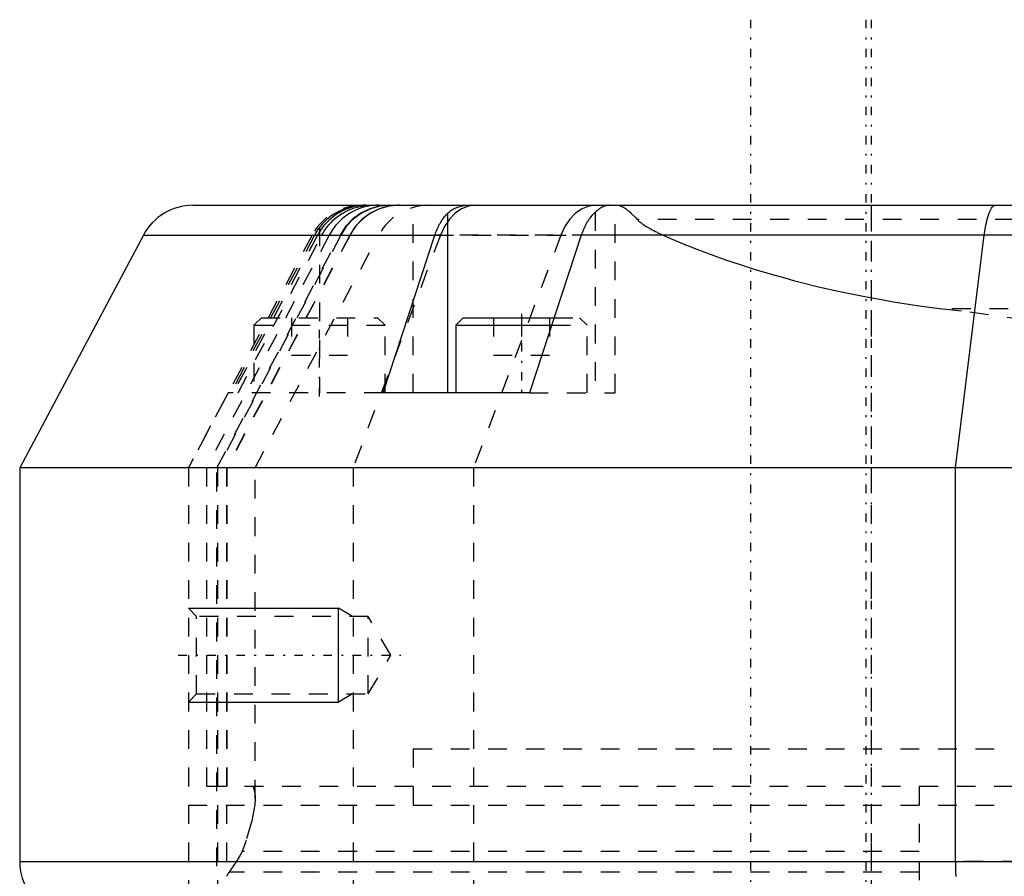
# Model space of a CAD drawing. Extents: x -545 to 345, y -109 to 109.
# Tile 11 of 15: x -158 to -105, y 63 to 109. Entities that reach past the tile are written whole.
import ezdxf

# ---------------------------------------------------------------- set-up
doc = ezdxf.new("R2010")
doc.units = 0
doc.linetypes.add('CENTER', pattern=[1.5, 0.45, -0.5, 0.05, -0.5])
doc.linetypes.add('DASHED', pattern=[2, 1, -1])
for name, color, linetype in [('AM_0', 7, 'CONTINUOUS'), ('AM_10', 7, 'CONTINUOUS'), ('AM_3', 7, 'DASHED'), ('AM_7', 7, 'CENTER')]:
    doc.layers.add(name, color=color, linetype=linetype)

msp = doc.modelspace()

# ---------------------------------------------------------------- linework, layer by layer
at = {"layer": 'AM_0', "color": 7, "linetype": 'CONTINUOUS'}
for p, q in [((-148.753, 99), (30.753, 99)), ((-135.17, 98.566), (-135.17, 89)), ((-151.402, 97.408), (-158, 85)), ((-151.402, 97.408), (-135.848, 97.408)), ((-138.615, 89), (-135.848, 97.408)), ((-128.036, 97.408), (-130.798, 89)), ((-95.549, 97.408), (-128.036, 97.408)), ((-108.06, 85), (-106.531, 97.408)), ((-134.33, 93), (-134.73, 92.6)), ((-134.33, 93), (-129.484, 93)), ((-134.73, 92.6), (-134.73, 89)), ((-134.73, 92.6), (-129.614, 92.6)), ((-130.798, 89), (-138.615, 89)), ((-158, 85), (-158, 64)), ((-97.697, 85), (-158, 85)), ((-108.06, 64), (-108.06, 85)), ((-158, 64), (-97.697, 64))]:
    msp.add_line(p, q, dxfattribs=at)
for points in [[(-135.17, 98.566, 0), (-135.146, 98.589, 0), (-135.096, 98.634, 0), (-135.044, 98.676, 0), (-135.017, 98.697, 0), (-134.99, 98.716, 0), (-134.935, 98.754, 0), (-134.877, 98.789, 0), (-134.819, 98.821, 0), (-134.758, 98.851, 0), (-134.696, 98.878, 0), (-134.664, 98.89, 0), (-134.632, 98.902, 0), (-134.567, 98.924, 0), (-134.501, 98.943, 0), (-134.432, 98.959, 0), (-134.363, 98.973, 0), (-134.291, 98.983, 0), (-134.255, 98.988, 0), (-134.219, 98.992, 0), (-134.145, 98.997, 0), (-134.07, 99, 0), (-134.033, 99, 0)], [(-126.575, 99, 0), (-126.59, 99, 0), (-126.622, 98.997, 0), (-126.655, 98.993, 0), (-126.672, 98.99, 0), (-126.69, 98.986, 0), (-126.725, 98.977, 0), (-126.762, 98.965, 0), (-126.799, 98.952, 0), (-126.838, 98.936, 0), (-126.878, 98.917, 0), (-126.898, 98.907, 0), (-126.918, 98.897, 0), (-126.96, 98.874, 0), (-127.002, 98.848, 0), (-127.045, 98.821, 0), (-127.089, 98.791, 0), (-127.133, 98.759, 0), (-127.155, 98.742, 0), (-127.177, 98.725, 0), (-127.222, 98.689, 0), (-127.267, 98.651, 0), (-127.29, 98.631, 0)], [(-106.531, 97.408, 0), (-106.521, 97.488, 0), (-106.5, 97.642, 0), (-106.476, 97.79, 0), (-106.464, 97.861, 0), (-106.451, 97.931, 0), (-106.423, 98.066, 0), (-106.394, 98.193, 0), (-106.363, 98.312, 0), (-106.33, 98.423, 0), (-106.297, 98.525, 0), (-106.279, 98.572, 0), (-106.261, 98.617, 0), (-106.225, 98.701, 0), (-106.188, 98.774, 0), (-106.149, 98.838, 0), (-106.11, 98.891, 0), (-106.071, 98.934, 0), (-106.051, 98.951, 0), (-106.03, 98.966, 0), (-105.99, 98.988, 0), (-105.949, 98.999, 0), (-105.929, 99, 0)], [(-135.848, 97.408, 0), (-135.835, 97.448, 0), (-135.807, 97.527, 0), (-135.777, 97.605, 0), (-135.762, 97.643, 0), (-135.746, 97.681, 0), (-135.714, 97.756, 0), (-135.68, 97.829, 0), (-135.645, 97.9, 0), (-135.61, 97.968, 0), (-135.573, 98.034, 0), (-135.555, 98.065, 0), (-135.537, 98.096, 0), (-135.5, 98.156, 0), (-135.461, 98.215, 0), (-135.42, 98.273, 0), (-135.377, 98.33, 0), (-135.333, 98.386, 0), (-135.311, 98.413, 0), (-135.288, 98.44, 0), (-135.242, 98.492, 0), (-135.194, 98.542, 0), (-135.17, 98.566, 0)], [(-127.29, 98.631, 0), (-127.316, 98.607, 0), (-127.368, 98.557, 0), (-127.42, 98.504, 0), (-127.445, 98.477, 0), (-127.47, 98.449, 0), (-127.519, 98.39, 0), (-127.567, 98.33, 0), (-127.613, 98.268, 0), (-127.656, 98.205, 0), (-127.698, 98.141, 0), (-127.718, 98.109, 0), (-127.737, 98.076, 0), (-127.777, 98.008, 0), (-127.816, 97.936, 0), (-127.853, 97.861, 0), (-127.89, 97.783, 0), (-127.926, 97.702, 0), (-127.943, 97.661, 0), (-127.96, 97.62, 0), (-127.992, 97.536, 0), (-128.022, 97.451, 0), (-128.036, 97.408, 0)], [(-108.034, 63.201, 0), (-108.035, 63.222, 0), (-108.037, 63.243, 0), (-108.039, 63.286, 0), (-108.042, 63.328, 0), (-108.043, 63.349, 0), (-108.044, 63.371, 0), (-108.046, 63.413, 0), (-108.048, 63.456, 0), (-108.05, 63.499, 0), (-108.051, 63.542, 0), (-108.053, 63.586, 0), (-108.053, 63.607, 0), (-108.054, 63.629, 0), (-108.055, 63.672, 0), (-108.056, 63.716, 0), (-108.057, 63.759, 0), (-108.058, 63.803, 0), (-108.059, 63.847, 0), (-108.059, 63.869, 0), (-108.059, 63.89, 0), (-108.059, 63.934, 0), (-108.059, 63.978, 0), (-108.06, 64, 0)]]:
    msp.add_polyline3d(points, dxfattribs=at)
for centre, start, end in [((-148.753, 96), 90, 152), ((-155, 64), 180, 270)]:
    msp.add_arc(centre, 3, start, end, dxfattribs=at)
at = {"layer": 'AM_10', "color": 7, "linetype": 'CONTINUOUS'}
for p, q in [((-148.998, 77.5), (-140.998, 77.5)), ((-140.998, 72.5), (-140.998, 77.5)), ((-140.248, 77.067), (-140.998, 77.5)), ((-148.998, 72.5), (-140.998, 72.5)), ((-140.248, 72.933), (-140.998, 72.5))]:
    msp.add_line(p, q, dxfattribs=at)
at = {"layer": 'AM_3', "color": 6, "linetype": 'DASHED'}
for p, q in [((-137, 89), (-137, 99)), ((-126.23, 89), (-126.23, 99)), ((-112.57, 99), (-112.57, 60)), ((-127.29, 98.631), (-127.29, 89)), ((-142, 97.821), (-142, 89)), ((-74.952, 98.24), (-125.048, 98.24)), ((-142.4, 97.408), (-148.998, 85)), ((-141.484, 97.408), (-148.035, 85)), ((-147.475, 85), (-140.903, 97.408)), ((-140.868, 97.408), (-147.44, 85)), ((-140.388, 97.408), (-146.961, 85)), ((-140.372, 97.408), (-146.945, 85)), ((-142.264, 97.408), (-146.737, 89)), ((-142.107, 97.408), (-146.606, 89)), ((-146.351, 89), (-141.875, 97.408)), ((-145.439, 85), (-138.841, 97.408)), ((-135.546, 97.408), (-140.211, 85)), ((-135.848, 97.408), (-128.036, 97.408)), ((-95.52, 97.408), (-135.848, 97.408)), ((-129.118, 97.408), (-133.783, 85)), ((-145.1, 93), (-145.5, 92.6)), ((-145.1, 93), (-138.9, 93)), ((-143.49, 93), (-143.49, 91)), ((-140.51, 93), (-140.51, 91)), ((-138.5, 92.6), (-138.9, 93)), ((-132.72, 93), (-132.72, 91)), ((-131.23, 93), (-131.23, 91)), ((-129.74, 93), (-129.74, 91)), ((-129.484, 93), (-128.13, 93)), ((-127.73, 92.6), (-128.13, 93)), ((-91.258, 93.47), (-108.742, 93.47)), ((-145.5, 92.6), (-145.5, 89)), ((-145.5, 92.6), (-138.5, 92.6)), ((-138.5, 89), (-138.5, 92.6)), ((-129.614, 92.6), (-127.73, 92.6)), ((-127.73, 89), (-127.73, 92.6)), ((-143.49, 91), (-140.51, 91)), ((-132.72, 91), (-129.74, 91)), ((-146.873, 89), (-149, 85)), ((-138.615, 89), (-146.873, 89)), ((-130.798, 89), (-126.23, 89)), ((-149, 85), (-149, 68)), ((-148.998, 85), (-148.998, 61)), ((-148.035, 85), (-148.035, 68)), ((-147.475, 61.737), (-147.475, 85)), ((-147.44, 85), (-147.44, 61.736)), ((-146.961, 85), (-146.961, 63.203)), ((-146.945, 85), (-146.945, 68)), ((-145.439, 67.357), (-145.439, 85)), ((-140.211, 85), (-140.211, 60)), ((-133.783, 85), (-133.783, 60)), ((-148.565, 77.067), (-148.998, 77.5)), ((-139.398, 77.067), (-148.565, 77.067)), ((-148.565, 72.933), (-148.565, 77.067)), ((-138.205, 75), (-139.398, 77.067)), ((-139.398, 72.933), (-139.398, 77.067)), ((-139.398, 72.933), (-138.205, 75)), ((-148.998, 72.5), (-148.565, 72.933)), ((-148.565, 72.933), (-139.398, 72.933)), ((-137, 70), (-137, 67)), ((-137, 70), (-63, 70)), ((-137, 70), (-100, 70)), ((-51, 68), (-149, 68)), ((-110, 68), (-110, 61.58)), ((-149, 67), (-149, 58)), ((-149, 67), (-65, 67)), ((-110, 64.52), (-146.133, 64.52)), ((5.406, 64), (-108.06, 64)), ((-110, 63.43), (-146.823, 63.43))]:
    msp.add_line(p, q, dxfattribs=at)
for points in [[(-138.264, 99), (-138.8, 98.951), (-139.319, 98.807), (-139.803, 98.572), (-140.238, 98.253), (-140.608, 97.861), (-140.903, 97.408)], [(-138.229, 99), (-138.765, 98.951), (-139.284, 98.807), (-139.768, 98.572), (-140.203, 98.253), (-140.573, 97.861), (-140.868, 97.408)], [(-137.75, 99), (-138.286, 98.951), (-138.804, 98.807), (-139.289, 98.572), (-139.723, 98.253), (-140.094, 97.861), (-140.388, 97.408)], [(-133.673, 99), (-134.053, 98.951), (-134.421, 98.807), (-134.765, 98.572), (-135.074, 98.253), (-135.337, 97.861), (-135.546, 97.408)], [(-127.245, 99), (-127.625, 98.951), (-127.994, 98.807), (-128.337, 98.572), (-128.646, 98.253), (-128.909, 97.861), (-129.118, 97.408)]]:
    msp.add_lwpolyline(points, dxfattribs=at)
for points in [[(-139.598, 99, 0), (-139.668, 98.999, 0), (-139.811, 98.993, 0), (-139.955, 98.979, 0), (-140.027, 98.97, 0), (-140.1, 98.959, 0), (-140.248, 98.931, 0), (-140.395, 98.895, 0), (-140.541, 98.852, 0), (-140.685, 98.801, 0), (-140.828, 98.742, 0), (-140.899, 98.71, 0), (-140.969, 98.676, 0), (-141.107, 98.601, 0), (-141.243, 98.519, 0), (-141.374, 98.43, 0), (-141.5, 98.333, 0), (-141.621, 98.23, 0), (-141.68, 98.176, 0), (-141.737, 98.121, 0), (-141.847, 98.005, 0), (-141.95, 97.884, 0), (-142, 97.821, 0)], [(-139.516, 99, 0), (-139.591, 98.999, 0), (-139.743, 98.99, 0), (-139.896, 98.973, 0), (-139.974, 98.961, 0), (-140.051, 98.947, 0), (-140.206, 98.912, 0), (-140.361, 98.867, 0), (-140.517, 98.813, 0), (-140.67, 98.749, 0), (-140.82, 98.677, 0), (-140.894, 98.637, 0), (-140.967, 98.596, 0), (-141.11, 98.506, 0), (-141.248, 98.408, 0), (-141.382, 98.301, 0), (-141.51, 98.187, 0), (-141.632, 98.066, 0), (-141.69, 98.002, 0), (-141.746, 97.938, 0), (-141.853, 97.804, 0), (-141.953, 97.664, 0), (-142, 97.591, 0)], [(-141.875, 97.408, 0), (-141.829, 97.491, 0), (-141.731, 97.65, 0), (-141.624, 97.803, 0), (-141.566, 97.877, 0), (-141.507, 97.949, 0), (-141.381, 98.088, 0), (-141.248, 98.218, 0), (-141.107, 98.339, 0), (-140.96, 98.451, 0), (-140.807, 98.553, 0), (-140.729, 98.6, 0), (-140.651, 98.644, 0), (-140.49, 98.725, 0), (-140.327, 98.796, 0), (-140.161, 98.856, 0), (-139.994, 98.905, 0), (-139.828, 98.943, 0), (-139.746, 98.959, 0), (-139.664, 98.972, 0), (-139.502, 98.99, 0), (-139.343, 98.999, 0), (-139.264, 99, 0)], [(-138.855, 99, 0), (-138.944, 98.999, 0), (-139.123, 98.988, 0), (-139.301, 98.966, 0), (-139.389, 98.951, 0), (-139.476, 98.934, 0), (-139.65, 98.891, 0), (-139.821, 98.838, 0), (-139.989, 98.774, 0), (-140.152, 98.7, 0), (-140.311, 98.617, 0), (-140.388, 98.572, 0), (-140.464, 98.524, 0), (-140.612, 98.422, 0), (-140.753, 98.311, 0), (-140.888, 98.192, 0), (-141.015, 98.065, 0), (-141.134, 97.931, 0), (-141.191, 97.861, 0), (-141.245, 97.789, 0), (-141.347, 97.642, 0), (-141.441, 97.488, 0), (-141.484, 97.408, 0)], [(-137.733, 99, 0), (-137.823, 98.999, 0), (-138.002, 98.988, 0), (-138.18, 98.966, 0), (-138.269, 98.951, 0), (-138.357, 98.934, 0), (-138.532, 98.891, 0), (-138.703, 98.838, 0), (-138.871, 98.774, 0), (-139.035, 98.7, 0), (-139.195, 98.617, 0), (-139.272, 98.572, 0), (-139.349, 98.524, 0), (-139.497, 98.422, 0), (-139.638, 98.311, 0), (-139.773, 98.192, 0), (-139.901, 98.065, 0), (-140.021, 97.931, 0), (-140.077, 97.861, 0), (-140.132, 97.789, 0), (-140.235, 97.641, 0), (-140.329, 97.487, 0), (-140.372, 97.408, 0)], [(-126.083, 99, 0), (-126.083, 99, 0), (-126.083, 99, 0), (-126.083, 99, 0), (-126.083, 99, 0), (-126.084, 99, 0), (-126.084, 99, 0), (-126.084, 99, 0), (-126.084, 99, 0), (-126.084, 99, 0), (-126.084, 99, 0), (-126.084, 99, 0), (-126.084, 99, 0), (-126.084, 99, 0), (-126.084, 99, 0), (-126.084, 99, 0), (-126.084, 99, 0), (-126.084, 99, 0), (-126.084, 99, 0), (-126.084, 99, 0), (-126.084, 99, 0), (-126.084, 99, 0), (-126.084, 99, 0), (-126.084, 99, 0), (-126.084, 99, 0), (-126.084, 99, 0), (-126.084, 99, 0), (-126.084, 99, 0), (-126.084, 99, 0), (-126.084, 99, 0), (-126.084, 99, 0), (-126.084, 99, 0), (-126.084, 99, 0), (-126.085, 99, 0), (-126.085, 99, 0), (-126.085, 99, 0), (-126.085, 99, 0), (-126.085, 99, 0), (-126.085, 99, 0), (-126.085, 99, 0), (-126.085, 99, 0), (-126.085, 99, 0), (-126.085, 99, 0), (-126.085, 99, 0), (-126.085, 99, 0), (-126.085, 99, 0), (-126.085, 99, 0), (-126.085, 99, 0), (-126.085, 99, 0), (-126.085, 99, 0), (-126.085, 99, 0), (-126.085, 99, 0), (-126.085, 99, 0), (-126.085, 99, 0), (-126.085, 99, 0), (-126.085, 99, 0), (-126.085, 99, 0), (-126.085, 99, 0), (-126.085, 99, 0), (-126.085, 99, 0), (-126.085, 99, 0), (-126.085, 99, 0), (-126.085, 99, 0), (-126.085, 99, 0), (-126.085, 99, 0), (-126.085, 99, 0), (-126.085, 99, 0), (-126.085, 99, 0), (-126.085, 99, 0), (-126.085, 99, 0), (-126.084, 99, 0), (-126.084, 99, 0), (-126.083, 99, 0), (-126.081, 99, 0), (-126.077, 99, 0), (-126.07, 99, 0), (-126.066, 98.999, 0), (-126.062, 98.999, 0), (-126.055, 98.999, 0), (-126.048, 98.998, 0), (-126.022, 98.995, 0), (-125.976, 98.985, 0), (-125.953, 98.978, 0), (-125.929, 98.97, 0), (-125.881, 98.95, 0), (-125.831, 98.925, 0), (-125.78, 98.896, 0), (-125.728, 98.862, 0), (-125.673, 98.823, 0), (-125.645, 98.802, 0), (-125.617, 98.78, 0), (-125.559, 98.733, 0), (-125.498, 98.68, 0), (-125.436, 98.624, 0), (-125.371, 98.563, 0), (-125.304, 98.499, 0), (-125.27, 98.465, 0), (-125.235, 98.43, 0), (-125.162, 98.357, 0), (-125.087, 98.28, 0), (-125.048, 98.24, 0)], [(-142, 97.821, 0), (-142.049, 97.755, 0), (-142.141, 97.619, 0), (-142.226, 97.479, 0), (-142.264, 97.408, 0)], [(-125.048, 98.24, 0), (-125.021, 98.213, 0), (-124.965, 98.161, 0), (-124.906, 98.112, 0), (-124.876, 98.088, 0), (-124.845, 98.064, 0), (-124.781, 98.017, 0), (-124.713, 97.97, 0), (-124.643, 97.923, 0), (-124.57, 97.876, 0), (-124.494, 97.83, 0), (-124.455, 97.807, 0), (-124.415, 97.784, 0), (-124.335, 97.739, 0), (-124.252, 97.694, 0), (-124.166, 97.649, 0), (-124.079, 97.604, 0), (-123.99, 97.56, 0), (-123.945, 97.538, 0), (-123.9, 97.516, 0), (-123.808, 97.473, 0), (-123.714, 97.43, 0), (-123.666, 97.408, 0)], [(-142, 97.591, 0), (-142.019, 97.561, 0), (-142.055, 97.5, 0), (-142.09, 97.439, 0), (-142.107, 97.408, 0)], [(-123.666, 97.408, 0), (-123.314, 97.253, 0), (-122.597, 96.949, 0), (-121.862, 96.655, 0), (-121.489, 96.512, 0), (-121.111, 96.371, 0), (-120.345, 96.097, 0), (-119.562, 95.833, 0), (-118.765, 95.58, 0), (-117.954, 95.337, 0), (-117.13, 95.105, 0), (-116.712, 94.993, 0), (-116.292, 94.884, 0), (-115.442, 94.674, 0), (-114.58, 94.475, 0), (-113.708, 94.288, 0), (-112.825, 94.113, 0), (-111.932, 93.949, 0), (-111.483, 93.871, 0), (-111.031, 93.797, 0), (-110.121, 93.657, 0), (-109.203, 93.529, 0), (-108.742, 93.47, 0)], [(-108.742, 93.47, 0), (-107.296, 93.317, 0), (-104.418, 92.906, 0), (-101.627, 92.398, 0), (-100.287, 92.13, 0)], [(-145.567, 68, 0), (-145.528, 67.917, 0), (-145.471, 67.722, 0), (-145.442, 67.488, 0), (-145.439, 67.357, 0)], [(-145.439, 67.357, 0), (-145.458, 67.011, 0), (-145.615, 66.164, 0), (-145.924, 65.115, 0), (-146.133, 64.52, 0)], [(-146.133, 64.52, 0), (-146.232, 64.338, 0), (-146.449, 63.975, 0), (-146.692, 63.612, 0), (-146.823, 63.43, 0)], [(-146.823, 63.43, 0), (-146.846, 63.398, 0), (-146.891, 63.327, 0), (-146.938, 63.247, 0), (-146.961, 63.203, 0)]]:
    msp.add_polyline3d(points, dxfattribs=at)
for centre in [(-139.751, 96), (-136.192, 96)]:
    msp.add_arc(centre, 3, 90, 152, dxfattribs=at)
at = {"layer": 'AM_7', "color": 4, "linetype": 'CENTER'}
for p, q in [((-118.998, 108.9), (-118.998, -108.9)), ((-112.857, 108.9), (-112.857, -108.9)), ((-112.57, 108.9), (-112.57, -108.9)), ((-142, 88.8), (-142, 93.2)), ((-131.23, 93.2), (-131.23, 88.8)), ((-149.538, 75), (-137.665, 75))]:
    msp.add_line(p, q, dxfattribs=at)

doc.saveas('drawing.dxf')
